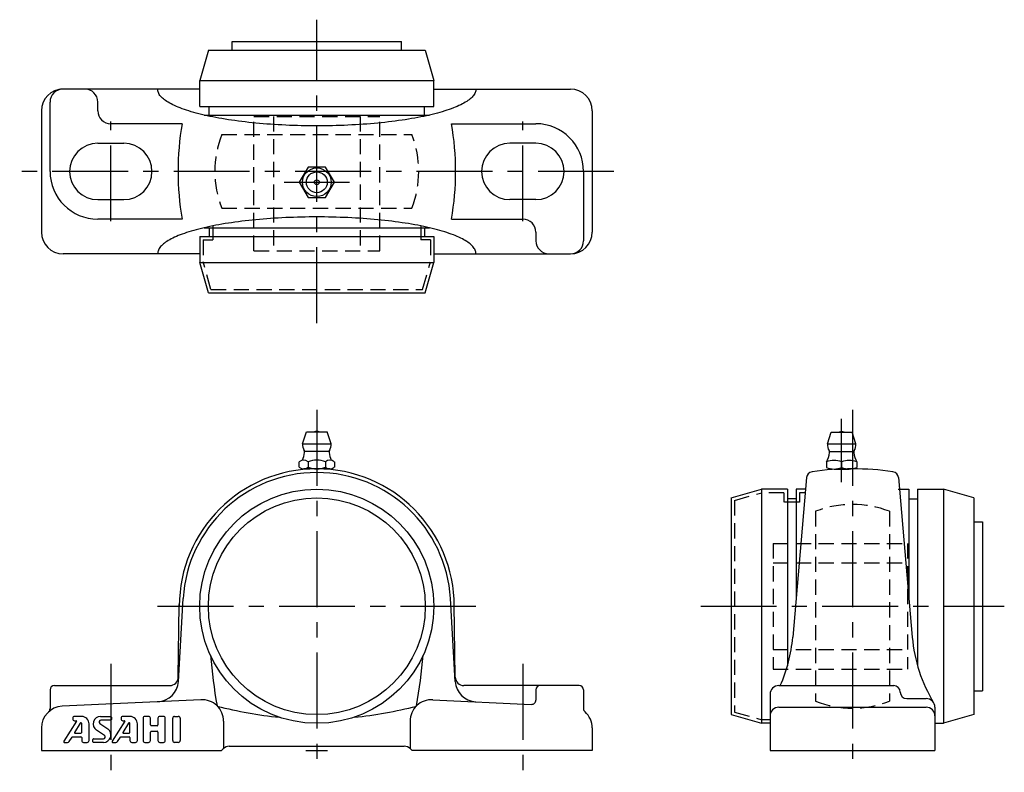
# Model space of a CAD drawing. Extents: x -68 to 158, y -5 to 169.
import ezdxf

# ---------------------------------------------------------------- set-up
doc = ezdxf.new("R2010")
doc.units = 0
doc.header["$LTSCALE"] = 14
doc.linetypes.add('CENTER', pattern=[2, 1.25, -0.25, 0.25, -0.25])
doc.linetypes.add('HIDDEN', pattern=[0.375, 0.25, -0.125])
doc.layers.get('0').update_dxf_attribs({"linetype": 'CONTINUOUS'})
for name, color, linetype in [('1', 3, 'CONTINUOUS'), ('CENTER', 1, 'CENTER'), ('HIDDEN', 3, 'HIDDEN')]:
    doc.layers.add(name, color=color, linetype=linetype)

msp = doc.modelspace()

# ---------------------------------------------------------------- linework, layer by layer
for p, q in [((-19.5, 163.6), (19.5, 163.6)), ((-19.5, 161.6), (-19.5, 163.6)), ((19.5, 161.6), (19.5, 163.6)), ((-25, 161.6), (-27, 154.6)), ((-25, 161.6), (25, 161.6)), ((25, 161.6), (27, 154.6)), ((-27, 154.6), (27, 154.6)), ((-27, 148.6), (-27, 154.6)), ((27, 148.6), (27, 154.6)), ((-27, 152.6), (-58.5, 152.6)), ((27, 152.6), (58.5, 152.6)), ((-63.5, 147.6), (-63.5, 119.6)), ((-61.5, 133.6), (-61.5, 149.6)), ((-50.5, 147.6), (-50.5, 149.6)), ((-27, 148.6), (27, 148.6)), ((-24.8, 146.6), (-24.8, 148.6)), ((24.8, 146.6), (24.8, 148.6)), ((63.5, 147.6), (63.5, 119.6)), ((-26, 146.6), (26, 146.6)), ((-31.06, 144.6), (-47.5, 144.6)), ((31.06, 144.6), (50.5, 144.6)), ((-50.5, 140.1), (-44.5, 140.1)), ((50.5, 140.1), (44.5, 140.1)), ((61.5, 133.6), (61.5, 117.6)), ((-50.5, 127.1), (-44.5, 127.1)), ((50.5, 127.1), (44.5, 127.1)), ((-31.06, 122.6), (-50.5, 122.6)), ((31.06, 122.6), (47.5, 122.6)), ((-26, 120.6), (26, 120.6)), ((-24.8, 120.6), (-24.8, 118.6)), ((24.8, 120.6), (24.8, 118.6)), ((-27, 118.6), (27, 118.6)), ((-27, 118.6), (-27, 112.6)), ((27, 118.6), (27, 112.6)), ((50.5, 119.6), (50.5, 117.6)), ((-27, 114.6), (-58.5, 114.6)), ((27, 114.6), (58.5, 114.6)), ((-25, 105.6), (-27, 112.6)), ((-27, 112.6), (27, 112.6)), ((25, 105.6), (27, 112.6)), ((-25, 105.6), (25, 105.6)), ((-3.3, 70.8), (-2.4, 73.5)), ((-2.4, 73.5), (2.4, 73.5)), ((3.3, 70.8), (2.4, 73.5)), ((117.7, 70.75), (118.6, 73.45)), ((118.6, 73.45), (123.4, 73.45)), ((124.3, 70.75), (123.4, 73.45)), ((-3.3, 70.8), (3.3, 70.8)), ((117.7, 70.75), (124.3, 70.75)), ((-2.8, 69.05), (2.8, 69.05)), ((118.2, 69.01), (123.8, 69.01)), ((-4.04, 65.37), (-4.04, 66.63)), ((-2.02, 66.63), (-2.02, 65.37)), ((2.02, 66.63), (2.02, 65.37)), ((4.04, 66.63), (4.04, 65.37)), ((117.5, 66.58), (117.5, 65.32)), ((121, 66.58), (121, 65.32)), ((124.5, 66.58), (124.5, 65.32)), ((3.03, 65), (-3.03, 65)), ((119.25, 64.95), (122.75, 64.95)), ((112.9, 62.97), (109.72, 26.16)), ((134.1, 62.97), (137.28, 26.16)), ((95.5, 58.3), (102.5, 60.3)), ((102.5, 60.3), (102.5, 6.3)), ((108.5, 60.3), (102.5, 60.3)), ((108.5, 60.3), (108.5, 19.54)), ((110.5, 60.3), (110.5, 35.18)), ((112.67, 60.3), (110.5, 60.3)), ((134, 60.3), (136.5, 60.3)), ((136.5, 60.3), (136.5, 35.18)), ((138.5, 60.3), (138.5, 19.54)), ((138.5, 60.3), (144.5, 60.3)), ((144.5, 60.3), (144.5, 6.3)), ((151.5, 58.3), (144.5, 60.3)), ((95.5, 58.3), (95.5, 8.3)), ((110.5, 58.1), (108.5, 58.1)), ((136.5, 58.1), (138.5, 58.1)), ((151.5, 58.3), (151.5, 8.3)), ((151.5, 52.8), (153.5, 52.8)), ((153.5, 52.8), (153.5, 13.8)), ((-31.9, 15.98), (-30.79, 35.08)), ((31.9, 15.98), (30.79, 35.08)), ((-31.93, 16.97), (-31.7, 33.74)), ((31.93, 16.97), (31.7, 33.74)), ((-61.5, 14), (-61.5, 9.7)), ((-60.5, 15), (-33.93, 15)), ((60.5, 15), (33.93, 15)), ((50.5, 14), (50.5, 11.67)), ((61.5, 14), (61.5, 9.7)), ((106.5, 15), (133, 15)), ((151.5, 13.8), (153.5, 13.8)), ((-26.74, 11.75), (-58.74, 10.23)), ((26.74, 11.75), (49.45, 10.67)), ((104.5, 13), (104.5, 0)), ((134.5, 13.5), (134.5, 13.5)), ((136, 12), (140.5, 12)), ((106.5, 10), (140.5, 10)), ((142.5, 10), (142.5, 0)), ((95.5, 8.3), (102.5, 6.3)), ((151.5, 8.3), (144.5, 6.3)), ((-63.5, 5.23), (-63.5, 0)), ((-21.5, 6.76), (-21.5, 0.5)), ((21.5, 6.76), (21.5, 0.5)), ((63.5, 5.23), (63.5, 0)), ((104.5, 6.3), (102.5, 6.3)), ((142.5, 6.3), (144.5, 6.3)), ((-63.5, 0), (-22, 0)), ((-21.59, 0.41), (-22, 0)), ((-20.17, 1), (20.17, 1)), ((21.59, 0.41), (22, 0)), ((63.5, 0), (22, 0)), ((104.5, 0), (142.5, 0))]:
    msp.add_line(p, q)
msp.add_lwpolyline([(-2.02, 134.6), (-4.04, 131.1), (-2.02, 127.6), (2.02, 127.6), (4.04, 131.1), (2.02, 134.6)], close=True)
for points in [[(36.7, 152.6, 0), (36.69, 152.39, 0), (36.66, 152.18, 0), (36.6, 151.97, 0), (36.53, 151.77, 0), (36.43, 151.56, 0), (36.31, 151.35, 0), (36.16, 151.15, 0), (36, 150.94, 0), (35.81, 150.74, 0), (35.6, 150.53, 0), (35.37, 150.33, 0), (35.12, 150.13, 0), (34.85, 149.93, 0), (34.56, 149.74, 0), (34.24, 149.54, 0), (33.91, 149.35, 0), (33.55, 149.16, 0), (33.18, 148.97, 0), (32.78, 148.78, 0), (32.37, 148.59, 0), (31.93, 148.41, 0), (31.48, 148.23, 0), (31.01, 148.05, 0), (30.52, 147.88, 0), (30.01, 147.71, 0), (29.48, 147.54, 0), (28.93, 147.37, 0), (28.37, 147.21, 0), (27.79, 147.05, 0), (27.2, 146.89, 0), (26.58, 146.74, 0), (25.95, 146.59, 0), (25.31, 146.44, 0), (24.65, 146.3, 0), (23.97, 146.16, 0), (23.28, 146.03, 0), (22.58, 145.9, 0), (21.86, 145.77, 0), (21.13, 145.65, 0), (20.39, 145.53, 0), (19.64, 145.42, 0), (18.87, 145.31, 0), (18.09, 145.2, 0), (17.3, 145.1, 0), (16.5, 145.01, 0), (15.69, 144.92, 0), (14.87, 144.83, 0), (14.05, 144.75, 0), (13.21, 144.67, 0), (12.36, 144.6, 0), (11.51, 144.53, 0), (10.65, 144.47, 0), (9.79, 144.41, 0), (8.92, 144.35, 0), (8.04, 144.31, 0), (7.16, 144.26, 0), (6.27, 144.22, 0), (5.39, 144.19, 0), (4.49, 144.16, 0), (3.6, 144.14, 0), (2.7, 144.12, 0), (1.8, 144.11, 0), (0.9, 144.1, 0), (0, 144.1, 0), (-0.9, 144.1, 0), (-1.8, 144.11, 0), (-2.7, 144.12, 0), (-3.6, 144.14, 0), (-4.49, 144.16, 0), (-5.39, 144.19, 0), (-6.27, 144.22, 0), (-7.16, 144.26, 0), (-8.04, 144.31, 0), (-8.92, 144.35, 0), (-9.79, 144.41, 0), (-10.65, 144.47, 0), (-11.51, 144.53, 0), (-12.36, 144.6, 0), (-13.21, 144.67, 0), (-14.05, 144.75, 0), (-14.87, 144.83, 0), (-15.69, 144.92, 0), (-16.5, 145.01, 0), (-17.3, 145.1, 0), (-18.09, 145.2, 0), (-18.87, 145.31, 0), (-19.64, 145.42, 0), (-20.39, 145.53, 0), (-21.13, 145.65, 0), (-21.86, 145.77, 0), (-22.58, 145.9, 0), (-23.28, 146.03, 0), (-23.97, 146.16, 0), (-24.65, 146.3, 0), (-25.31, 146.44, 0), (-25.95, 146.59, 0), (-26.58, 146.74, 0), (-27.2, 146.89, 0), (-27.79, 147.05, 0), (-28.37, 147.21, 0), (-28.93, 147.37, 0), (-29.48, 147.54, 0), (-30.01, 147.71, 0), (-30.52, 147.88, 0), (-31.01, 148.05, 0), (-31.48, 148.23, 0), (-31.93, 148.41, 0), (-32.37, 148.59, 0), (-32.78, 148.78, 0), (-33.18, 148.97, 0), (-33.55, 149.16, 0), (-33.91, 149.35, 0), (-34.24, 149.54, 0), (-34.56, 149.74, 0), (-34.85, 149.93, 0), (-35.12, 150.13, 0), (-35.37, 150.33, 0), (-35.6, 150.53, 0), (-35.81, 150.74, 0), (-36, 150.94, 0), (-36.16, 151.15, 0), (-36.31, 151.35, 0), (-36.43, 151.56, 0), (-36.53, 151.77, 0), (-36.6, 151.97, 0), (-36.66, 152.18, 0), (-36.69, 152.39, 0), (-36.7, 152.6, 0)], [(36.7, 114.6, 0), (36.69, 114.81, 0), (36.66, 115.02, 0), (36.6, 115.22, 0), (36.53, 115.43, 0), (36.43, 115.64, 0), (36.31, 115.85, 0), (36.16, 116.05, 0), (36, 116.26, 0), (35.81, 116.46, 0), (35.6, 116.67, 0), (35.37, 116.87, 0), (35.12, 117.07, 0), (34.85, 117.27, 0), (34.56, 117.46, 0), (34.24, 117.66, 0), (33.91, 117.85, 0), (33.55, 118.05, 0), (33.18, 118.23, 0), (32.78, 118.42, 0), (32.37, 118.61, 0), (31.93, 118.79, 0), (31.48, 118.97, 0), (31.01, 119.15, 0), (30.52, 119.32, 0), (30.01, 119.49, 0), (29.48, 119.66, 0), (28.93, 119.83, 0), (28.37, 119.99, 0), (27.79, 120.15, 0), (27.2, 120.31, 0), (26.58, 120.46, 0), (25.95, 120.61, 0), (25.31, 120.76, 0), (24.65, 120.9, 0), (23.97, 121.04, 0), (23.28, 121.17, 0), (22.58, 121.3, 0), (21.86, 121.43, 0), (21.13, 121.55, 0), (20.39, 121.67, 0), (19.64, 121.78, 0), (18.87, 121.89, 0), (18.09, 122, 0), (17.3, 122.1, 0), (16.5, 122.19, 0), (15.69, 122.28, 0), (14.87, 122.37, 0), (14.05, 122.45, 0), (13.21, 122.53, 0), (12.36, 122.6, 0), (11.51, 122.67, 0), (10.65, 122.73, 0), (9.79, 122.79, 0), (8.92, 122.84, 0), (8.04, 122.89, 0), (7.16, 122.94, 0), (6.27, 122.97, 0), (5.39, 123.01, 0), (4.49, 123.04, 0), (3.6, 123.06, 0), (2.7, 123.08, 0), (1.8, 123.09, 0), (0.9, 123.1, 0), (0, 123.1, 0), (-0.9, 123.1, 0), (-1.8, 123.09, 0), (-2.7, 123.08, 0), (-3.6, 123.06, 0), (-4.49, 123.04, 0), (-5.39, 123.01, 0), (-6.27, 122.97, 0), (-7.16, 122.94, 0), (-8.04, 122.89, 0), (-8.92, 122.84, 0), (-9.79, 122.79, 0), (-10.65, 122.73, 0), (-11.51, 122.67, 0), (-12.36, 122.6, 0), (-13.21, 122.53, 0), (-14.05, 122.45, 0), (-14.87, 122.37, 0), (-15.69, 122.28, 0), (-16.5, 122.19, 0), (-17.3, 122.1, 0), (-18.09, 122, 0), (-18.87, 121.89, 0), (-19.64, 121.78, 0), (-20.39, 121.67, 0), (-21.13, 121.55, 0), (-21.86, 121.43, 0), (-22.58, 121.3, 0), (-23.28, 121.17, 0), (-23.97, 121.04, 0), (-24.65, 120.9, 0), (-25.31, 120.76, 0), (-25.95, 120.61, 0), (-26.58, 120.46, 0), (-27.2, 120.31, 0), (-27.79, 120.15, 0), (-28.37, 119.99, 0), (-28.93, 119.83, 0), (-29.48, 119.66, 0), (-30.01, 119.49, 0), (-30.52, 119.32, 0), (-31.01, 119.15, 0), (-31.48, 118.97, 0), (-31.93, 118.79, 0), (-32.37, 118.61, 0), (-32.78, 118.42, 0), (-33.18, 118.23, 0), (-33.55, 118.05, 0), (-33.91, 117.85, 0), (-34.24, 117.66, 0), (-34.56, 117.46, 0), (-34.85, 117.27, 0), (-35.12, 117.07, 0), (-35.37, 116.87, 0), (-35.6, 116.67, 0), (-35.81, 116.46, 0), (-36, 116.26, 0), (-36.16, 116.05, 0), (-36.31, 115.85, 0), (-36.43, 115.64, 0), (-36.53, 115.43, 0), (-36.6, 115.22, 0), (-36.66, 115.02, 0), (-36.69, 114.81, 0), (-36.7, 114.6, 0)]]:
    msp.add_polyline3d(points)
for centre, radius in [((0, 131.1), 3.3), ((0, 131.1), 2.4), ((0, 131.1), 0.555), ((0, 33.3), 27), ((0, 33.3), 25)]:
    msp.add_circle(centre, radius)
for centre, radius, start, end in [((-58.5, 147.6), 5, 90, 180), ((-58.5, 149.6), 3, 90, 180), ((-53.5, 149.6), 3, 0, 90), ((58.5, 147.6), 5, 0, 90), ((-47.5, 147.6), 3, 180, 270), ((33, 133.6), 65, 170.2569, 189.7431), ((-33, 133.6), 65, 350.2569, 9.7431), ((50.5, 133.6), 11, 0, 90), ((-50.5, 133.6), 6.5, 90, 270), ((-44.5, 133.6), 6.5, 270, 90), ((44.5, 133.6), 6.5, 90, 270), ((50.5, 133.6), 6.5, 270, 90), ((-50.5, 133.6), 11, 180, 270), ((47.5, 119.6), 3, 0, 90), ((-58.5, 119.6), 5, 180, 270), ((58.5, 119.6), 5, 270, 0), ((53.5, 117.6), 3, 180, 270), ((58.5, 117.6), 3, 270, 0), ((0, 72.01), 1.59, 69.555, 110.445), ((121, 71.96), 1.59, 69.555, 110.445), ((0, 70.8), 3.3, 180, 208.0616), ((0, 70.8), 3.3, 331.9384, 0), ((121, 70.75), 3.3, 180, 208.0616), ((121, 70.75), 3.3, 331.9384, 0), ((-8.79, 69.42), 6, 336.1715, 353.8983), ((-3.62, 68.87), 0.8, 353.8983, 28.0616), ((3.62, 68.87), 0.8, 151.9384, 186.1017), ((8.79, 69.42), 6, 186.1017, 203.8285), ((112.21, 69.38), 6, 332.3723, 353.8983), ((117.38, 68.82), 0.8, 353.8983, 28.0616), ((124.62, 68.82), 0.8, 151.9384, 186.1017), ((129.79, 69.38), 6, 186.1017, 207.6277), ((-3.03, 65.44), 1.56, 49.7398, 130.2602), ((0, 61.3), 5.7, 69.2291, 110.7709), ((3.03, 65.44), 1.56, 49.7398, 130.2602), ((119.25, 62.63), 4.32, 66.1022, 113.8978), ((122.75, 62.63), 4.32, 66.1022, 113.8978), ((0, 33.3), 31.7, 0, 180), ((0, 33.3), 30.85, 3.3155, 176.6845), ((-3.03, 66.56), 1.56, 229.7398, 310.2602), ((0, 70.7), 5.7, 249.2291, 290.7709), ((3.03, 66.56), 1.56, 229.7398, 310.2602), ((114.39, 62.84), 1.5, 98.2455, 175.0678), ((123.5, 0), 65, 81.7545, 98.2455), ((119.25, 69.27), 4.32, 246.1022, 293.8978), ((122.75, 69.27), 4.32, 246.1022, 293.8978), ((132.61, 62.84), 1.5, 4.9322, 81.7545), ((74.85, 29.17), 35, 336.1238, 355.0678), ((172.15, 29.17), 35, 184.9322, 211.1994), ((108, 33.3), 133, 184.8768, 189.9461), ((-108, 33.3), 133, 350.0539, 355.1232), ((-36.89, 16.27), 5, 272.7263, 356.6845), ((-33.93, 17), 2, 270, 359.2014), ((36.89, 16.27), 5, 183.3155, 267.2737), ((33.93, 17), 2, 180.7986, 270), ((-60.5, 14), 1, 90, 180), ((51.5, 14), 1, 90, 180), ((60.5, 14), 1, 0, 90), ((106.5, 13), 2, 90, 180), ((133, 13.5), 1.5, 0, 90), ((-26.5, 6.76), 5, 0, 92.7263), ((26.5, 6.76), 5, 87.2737, 180), ((49.5, 11.67), 1, 267.2737, 0), ((136, 13.5), 1.5, 180, 270), ((140.5, 10), 2, 0, 90), ((-58.5, 5.23), 5, 92.7263, 180), ((-62.5, 9.7), 1, 311.8103, 0), ((0, 97.3), 90, 255.2281, 264.5019), ((0, 97.3), 90, 275.4981, 284.7719), ((62.5, 9.7), 1, 180, 228.1897), ((106.5, 8), 2, 90, 180), ((140.5, 8), 2, 0, 90), ((58.5, 5.23), 5, 0, 48.1897), ((-20.17, -1), 2, 90, 135), ((20.17, -1), 2, 45, 90)]:
    msp.add_arc(centre, radius, start, end)
at = {"layer": '1'}
for p, q in [((-56.26, 7.46), (-56.26, 7.32)), ((-54.21, 7.89), (-55.83, 7.89)), ((-55.83, 6.89), (-55.47, 6.89)), ((-49.84, 7.89), (-47.53, 7.89)), ((-47.53, 7.03), (-49.8, 7.03)), ((-47.36, 7.72), (-47.36, 7.2)), ((-45.12, 7.46), (-45.12, 7.32)), ((-43.07, 7.89), (-44.69, 7.89)), ((-44.69, 6.89), (-44.33, 6.89)), ((-40.07, 7.46), (-40.07, 2.32)), ((-38.78, 7.89), (-39.64, 7.89)), ((-38.36, 5.92), (-38.36, 7.46)), ((-36.64, 7.46), (-36.64, 5.92)), ((-35.36, 7.89), (-36.21, 7.89)), ((-34.93, 2.32), (-34.93, 7.46)), ((-33.21, 2.32), (-33.21, 7.46)), ((-32.78, 7.89), (-31.93, 7.89)), ((-31.5, 7.46), (-31.5, 2.32)), ((-55.4, 6.76), (-58.33, 2.15)), ((-54.53, 6.36), (-55.85, 4.16)), ((-54.21, 4.2), (-54.21, 6.27)), ((-52.5, 2.32), (-52.5, 6.17)), ((-48.96, 3.53), (-50.79, 4.75)), ((-50.03, 6.24), (-48.21, 5.03)), ((-44.25, 6.76), (-47.19, 2.15)), ((-43.39, 6.36), (-44.71, 4.16)), ((-43.07, 4.2), (-43.07, 6.27)), ((-41.36, 2.32), (-41.36, 6.17)), ((-36.81, 5.74), (-38.18, 5.74)), ((-57.09, 2.08), (-56.38, 3.13)), ((-56.31, 3.17), (-54.38, 3.17)), ((-55.78, 4.03), (-54.38, 4.03)), ((-54.21, 3), (-54.21, 2.32)), ((-51.64, 2.06), (-51.64, 2.57)), ((-51.47, 2.74), (-49.2, 2.74)), ((-45.94, 2.08), (-45.24, 3.13)), ((-45.17, 3.17), (-43.24, 3.17)), ((-44.63, 4.03), (-43.24, 4.03)), ((-43.07, 3), (-43.07, 2.32)), ((-38.36, 2.32), (-38.36, 4.29)), ((-38.18, 4.46), (-36.81, 4.46)), ((-36.64, 4.29), (-36.64, 2.32)), ((-58.19, 1.89), (-57.44, 1.89)), ((-53.78, 1.89), (-52.93, 1.89)), ((-49.16, 1.89), (-51.47, 1.89)), ((-47.04, 1.89), (-46.3, 1.89)), ((-42.64, 1.89), (-41.78, 1.89)), ((-39.64, 1.89), (-38.78, 1.89)), ((-36.21, 1.89), (-35.36, 1.89)), ((-31.93, 1.89), (-32.78, 1.89))]:
    msp.add_line(p, q, dxfattribs=at)
for centre, radius, start, end in [((-55.83, 7.46), 0.429, 90, 180), ((-55.83, 7.32), 0.429, 180, 270), ((-55.47, 6.81), 0.0857, 327.5288, 90), ((-54.21, 6.17), 1.71, 0, 90), ((-49.84, 6.17), 1.71, 90, 236.3099), ((-49.8, 6.6), 0.429, 90, 236.3099), ((-47.53, 7.72), 0.171, 0, 90), ((-47.53, 7.2), 0.171, 270, 0), ((-44.69, 7.46), 0.429, 90, 180), ((-44.69, 7.32), 0.429, 180, 270), ((-44.33, 6.81), 0.0857, 327.5288, 90), ((-43.07, 6.17), 1.71, 0, 90), ((-39.64, 7.46), 0.429, 90, 180), ((-38.78, 7.46), 0.429, 0, 90), ((-36.21, 7.46), 0.429, 90, 180), ((-35.36, 7.46), 0.429, 0, 90), ((-32.78, 7.46), 0.429, 90, 180), ((-31.93, 7.46), 0.429, 0, 90), ((-54.38, 6.27), 0.171, 0, 149.0362), ((-49.16, 3.6), 1.71, 270, 56.3099), ((-43.24, 6.27), 0.171, 0, 149.0362), ((-38.18, 5.92), 0.171, 180, 270), ((-36.81, 5.92), 0.171, 270, 0), ((-56.31, 3.09), 0.0857, 90, 146.3099), ((-55.78, 4.12), 0.0857, 149.0362, 270), ((-54.38, 4.2), 0.171, 270, 0), ((-54.38, 3), 0.171, 0, 90), ((-53.78, 2.32), 0.429, 180, 270), ((-52.93, 2.32), 0.429, 270, 0), ((-51.47, 2.57), 0.171, 90, 180), ((-49.2, 3.17), 0.429, 270, 56.3099), ((-45.17, 3.09), 0.0857, 90, 146.3099), ((-44.63, 4.12), 0.0857, 149.0362, 270), ((-43.24, 4.2), 0.171, 270, 0), ((-43.24, 3), 0.171, 0, 90), ((-42.64, 2.32), 0.429, 180, 270), ((-41.78, 2.32), 0.429, 270, 0), ((-39.64, 2.32), 0.429, 180, 270), ((-38.78, 2.32), 0.429, 270, 0), ((-38.18, 4.29), 0.171, 90, 180), ((-36.81, 4.29), 0.171, 0, 90), ((-36.21, 2.32), 0.429, 180, 270), ((-35.36, 2.32), 0.429, 270, 0), ((-32.78, 2.32), 0.429, 180, 270), ((-31.93, 2.32), 0.429, 270, 0), ((-58.19, 2.06), 0.171, 147.5288, 270), ((-57.44, 2.31), 0.429, 270, 326.3099), ((-51.47, 2.06), 0.171, 180, 270), ((-47.04, 2.06), 0.171, 147.5288, 270), ((-46.3, 2.32), 0.429, 270, 326.3099)]:
    msp.add_arc(centre, radius, start, end, dxfattribs=at)
at = {"layer": 'CENTER'}
for p, q in [((0, 98.6), (0, 168.6)), ((-47.5, 122.1), (-47.5, 145.1)), ((47.5, 122.1), (47.5, 145.1)), ((68.5, 133.6), (-68.5, 133.6)), ((-7.51, 131.1), (7.51, 131.1)), ((0, 78.6), (0, -5)), ((123.5, 78.6), (123.5, -5)), ((121, 61.95), (121, 76.55)), ((-36.7, 33.3), (36.7, 33.3)), ((88.5, 33.3), (158.5, 33.3)), ((-47.5, 20), (-47.5, -5)), ((47.5, 20), (47.5, -5)), ((-2.5, 0), (2.5, 0))]:
    msp.add_line(p, q, dxfattribs=at)
at = {"layer": 'HIDDEN'}
for p, q in [((-14.5, 115.3), (-14.5, 146.3)), ((-14.5, 146.3), (14.5, 146.3)), ((-10, 146.3), (-10, 115.3)), ((10, 146.3), (10, 115.3)), ((14.5, 115.3), (14.5, 146.3)), ((-21.91, 142.1), (21.91, 142.1)), ((-21.91, 125.1), (21.91, 125.1)), ((-24, 121.03), (-24, 117.8)), ((24, 121.03), (24, 117.8)), ((-26.2, 117.8), (-26.2, 112.71)), ((-26.2, 117.8), (-24, 117.8)), ((26.2, 117.8), (24, 117.8)), ((26.2, 117.8), (26.2, 112.71)), ((-14.5, 115.3), (14.5, 115.3)), ((-24.4, 106.4), (-26.2, 112.71)), ((24.4, 106.4), (26.2, 112.71)), ((-24.4, 106.4), (24.4, 106.4)), ((96.3, 57.7), (102.61, 59.5)), ((107.7, 59.5), (102.61, 59.5)), ((107.7, 59.5), (107.7, 57.3)), ((111.3, 59.5), (111.3, 57.3)), ((112.6, 59.5), (111.3, 59.5)), ((96.3, 57.7), (96.3, 8.9)), ((111.3, 57.3), (107.7, 57.3)), ((115, 55.21), (115, 11.39)), ((132, 55.21), (132, 11.39)), ((105.2, 47.8), (136.2, 47.8)), ((105.2, 47.8), (105.2, 18.8)), ((136.2, 47.8), (136.2, 18.8)), ((105.2, 43.3), (136.2, 43.3)), ((105.2, 23.3), (136.2, 23.3)), ((105.2, 18.8), (136.2, 18.8)), ((96.3, 8.9), (102.61, 7.1)), ((104.5, 7.1), (102.61, 7.1))]:
    msp.add_line(p, q, dxfattribs=at)
for centre, start, end in [((0, 133.6), 158.7952, 201.2048), ((0, 133.6), 338.7952, 21.2048), ((123.5, 33.3), 68.7952, 111.2048), ((123.5, 33.3), 248.7952, 291.2048)]:
    msp.add_arc(centre, 23.5, start, end, dxfattribs=at)

doc.saveas('drawing.dxf')
